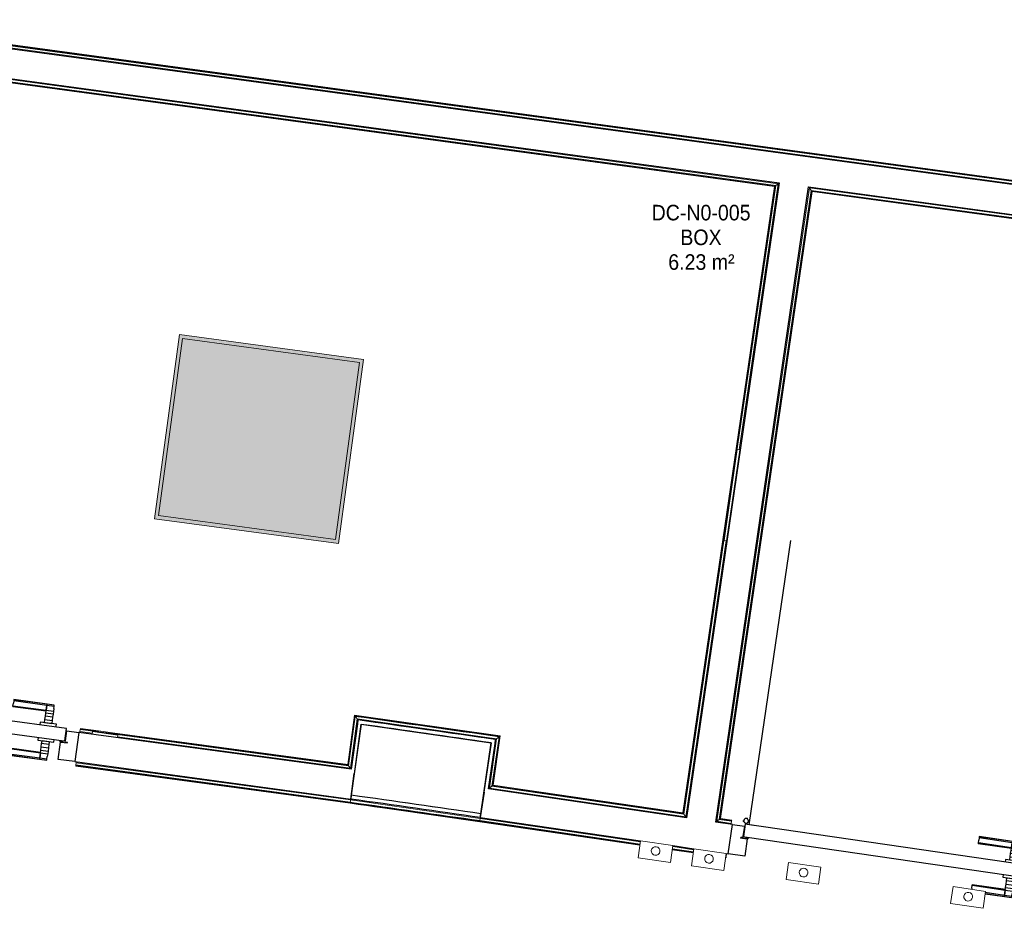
# Model space of a CAD drawing. Header units: millimetres. Extents: x -2845 to 74565, y -36590 to 13748.
# Tile 33 of 53: x 48203 to 51366, y -22204 to -19349. Entities that reach past the tile are written whole.
import ezdxf

# ---------------------------------------------------------------- set-up
doc = ezdxf.new("R2010")
doc.units = ezdxf.units.MM
for name, color, linetype, lineweight in [('A-DETL-GENF', 7, 'Continuous', 18), ('A-DOOR', 7, 'Continuous', 25), ('A-FLOR', 7, 'Continuous', 25), ('A-FLOR-HRAL', 7, 'Continuous', 18), ('A-WALL', 7, 'Continuous', 25), ('ESPACE', 7, 'Continuous', 30), ('INSTAL ELECTRIQUE', 7, 'Continuous', 18), ('Q-SPCQ', 7, 'Continuous', 18)]:
    doc.layers.add(name, color=color, linetype=linetype, lineweight=lineweight)
doc.styles.add('Arial_2', font='arial.ttf', dxfattribs={"width": 0.9, "height": 50})

# ---------------------------------------------------------------- blocks, each defined once
blk = doc.blocks.new('B02_DC_STR_rvt-1-2021_015_1111_DCE_1_50_N0 FINI_CFO_GEN')
at = {"layer": 'A-WALL'}
for p, q in [((-3868.7, -21612.9), (-3900.9, -21840.7)), ((-3484.3, -21900), (-3451.6, -21672.3))]:
    blk.add_line(p, q, dxfattribs=at)
for radius in [184668.5, 184438.5]:
    blk.add_arc((-29704.5, -204465.3), radius, 81.827018, 81.957738, dxfattribs=at)
blk = doc.blocks.new('PRT_SIMPLE_HUI_58x68x48 - PRT_BOIS_1V_930x2040x40-552384-2021_015_1111_DCE_1_50_N0 FINI_CFO_GEN')
at = {"layer": 'A-DETL-GENF', "lineweight": 25}
h = blk.add_hatch(color=256, dxfattribs=at)
h.paths.add_polyline_path([(-483.8, -9.7), (-485.1, -11.7), (-496.5, -13.2), (-500.5, -13.7), (-500.5, -14.5), (-495.9, -14.5), (-483.8, -12.8), (-483.8, -10.4)])
h.paths.add_polyline_path([(-508.5, -8), (-508, -11.5), (-502, -11.1), (-502.2, -10.2), (-505.2, -10.2), (-505.2, -9.3), (-488.3, -9.5), (-484.8, -10.4), (-483.8, -9.7), (-488.9, -8), (-505.4, -8)])
h = blk.add_hatch(color=256, dxfattribs=at)
h.paths.add_polyline_path([(413.8, -9.7), (413.8, -12.8), (426.2, -14.5), (430.5, -14.5), (430.3, -13.2), (425.8, -13.2), (415.1, -11.7), (414.5, -10.7)])
h.paths.add_polyline_path([(418.5, -8), (413.8, -9.7), (415.1, -10.6), (418.7, -9.3), (435.2, -9.8), (435.2, -10.2), (432, -10.7), (432, -11.5), (438.5, -11.5), (438.5, -8), (418.5, -8)])
at = {"layer": 'A-DETL-GENF'}
for p, q in [((-488.5, -8), (-508.5, -8)), ((-508.5, -8), (-508.5, -11.5)), ((-508.5, -11.5), (-502, -11.5)), ((-505.2, -10.2), (-505.2, -9.3)), ((-505.2, -9.3), (-488.7, -9.3)), ((-502, -10.2), (-505.2, -10.2)), ((-502, -11.5), (-502, -10.2)), ((-496.1, -13.2), (-500.5, -13.2)), ((-500.5, -13.2), (-500.5, -14.5)), ((-500.5, -14.5), (-496, -14.5)), ((-485.1, -11.7), (-496.1, -13.2)), ((-496, -14.5), (-483.8, -12.8)), ((-488.7, -9.3), (-485.1, -10.6)), ((-483.8, -9.7), (-488.5, -8)), ((-485.1, -10.6), (-485.1, -11.7)), ((-483.8, -12.8), (-483.8, -9.7)), ((418.5, -8), (413.8, -9.7)), ((413.8, -9.7), (413.8, -12.8)), ((413.8, -12.8), (426, -14.5)), ((415.1, -10.6), (418.7, -9.3)), ((415.1, -11.7), (415.1, -10.6)), ((426.1, -13.2), (415.1, -11.7)), ((438.5, -8), (418.5, -8)), ((418.7, -9.3), (435.2, -9.3)), ((426, -14.5), (430.5, -14.5)), ((430.5, -13.2), (426.1, -13.2)), ((430.5, -14.5), (430.5, -13.2)), ((435.2, -10.2), (432, -10.2)), ((432, -10.2), (432, -11.5)), ((432, -11.5), (438.5, -11.5)), ((435.2, -9.3), (435.2, -10.2)), ((438.5, -11.5), (438.5, -8))]:
    blk.add_line(p, q, dxfattribs=at)
at = {"layer": 'A-DOOR'}
for p, q in [((-427.1, 55), (-450.6, 55)), ((-450.6, 55), (-450.6, 54.5)), ((-450.6, 54.5), (-450.6, 50.4)), ((-427.1, 54.5), (-450.6, 54.5)), ((-450.6, 50.4), (-450.6, 43.3)), ((-427.1, 50.4), (-450.6, 50.4)), ((-450.6, 34), (-450.6, 43.3)), ((-450.6, 25.6), (-450.6, 34)), ((-427.1, 34), (-450.6, 34)), ((-319.6, 55), (-427.1, 55)), ((-427.1, 55), (-427.1, 54.5)), ((-427.1, 54.5), (-427.1, 55)), ((-427.1, 54.5), (-427.1, 50.4)), ((-319.6, 54.5), (-427.1, 54.5)), ((-427.1, 50.4), (-427.1, 54.5)), ((-427.1, 50.4), (-427.1, 43.3)), ((-319.6, 50.4), (-427.1, 50.4)), ((-427.1, 43.3), (-427.1, 50.4)), ((-427.1, 34), (-427.1, 43.3)), ((-427.1, 43.3), (-427.1, 34)), ((-427.1, 32.8), (-427.1, 34)), ((-319.6, 34), (-427.1, 34)), ((-427.1, 34), (-427.1, 25.6)), ((-427.1, 32.8), (-319.6, 32.8)), ((-319.6, 54.5), (-319.6, 55)), ((-319.6, 50.4), (-319.6, 54.5)), ((-319.6, 43.3), (-319.6, 50.4)), ((-319.6, 43.3), (-319.6, 34)), ((-319.6, 34), (-319.6, 32.8)), ((-450.6, 15.2), (-450.6, 25.6)), ((-427.1, 25.6), (-450.6, 25.6)), ((-450.6, 4.4), (-450.6, 15.2)), ((-427.1, 15.2), (-450.6, 15.2)), ((-450.6, -4), (-450.6, 4.4)), ((-450.6, 4.4), (-427.1, 4.4)), ((-427.1, 25.6), (-427.1, 15.2)), ((-427.1, 15.2), (-427.1, 4.4)), ((-427.1, 4.4), (-427.1, -4)), ((-499.5, -14.5), (-499.5, -54.5)), ((426, -14.5), (-496, -14.5)), ((-465.6, -5.5), (-465.6, -14.5)), ((-413.4, -5.5), (-465.6, -5.5)), ((-450.6, -4), (-450.6, -5)), ((-450.6, -5), (-427.1, -5)), ((-427.1, -5), (-427.1, -4)), ((-413.4, -14.5), (-413.4, -5.5)), ((430.5, -54.5), (430.5, -14.5)), ((-499.5, -54.5), (430.5, -54.5)), ((-465.6, -54.5), (-465.6, -63.5)), ((-413.4, -63.5), (-413.4, -54.5)), ((417, -54.5), (417, -977.5)), ((-465.6, -63.5), (-413.4, -63.5)), ((-427.1, -64), (-450.6, -64)), ((-450.6, -64), (-450.6, -65)), ((-450.6, -73.4), (-450.6, -65)), ((-450.6, -84.2), (-450.6, -73.4)), ((-427.1, -73.4), (-450.6, -73.4)), ((-450.6, -94.6), (-450.6, -84.2)), ((-450.6, -84.2), (-427.1, -84.2)), ((-450.6, -103), (-450.6, -94.6)), ((-450.6, -94.6), (-427.1, -94.6)), ((-427.1, -65), (-427.1, -64)), ((-427.1, -65), (-427.1, -73.4)), ((-427.1, -73.4), (-427.1, -84.2)), ((-427.1, -84.2), (-427.1, -94.6)), ((-427.1, -94.6), (-427.1, -103)), ((-450.6, -112.3), (-450.6, -103)), ((-450.6, -103), (-427.1, -103)), ((-450.6, -112.3), (-450.6, -119.4)), ((-450.6, -119.4), (-450.6, -123.5)), ((-450.6, -119.4), (-427.1, -119.4)), ((-450.6, -123.5), (-450.6, -124)), ((-450.6, -123.5), (-427.1, -123.5)), ((-450.6, -124), (-427.1, -124)), ((-427.1, -103), (-427.1, -101.8)), ((-319.6, -101.8), (-427.1, -101.8)), ((-427.1, -112.3), (-427.1, -103)), ((-427.1, -103), (-319.6, -103)), ((-427.1, -103), (-427.1, -112.3)), ((-427.1, -112.3), (-427.1, -119.4)), ((-427.1, -119.4), (-427.1, -112.3)), ((-427.1, -119.4), (-427.1, -123.5)), ((-427.1, -119.4), (-319.6, -119.4)), ((-427.1, -123.5), (-427.1, -119.4)), ((-427.1, -123.5), (-427.1, -124)), ((-427.1, -123.5), (-319.6, -123.5)), ((-427.1, -124), (-427.1, -123.5)), ((-427.1, -124), (-319.6, -124)), ((-319.6, -101.8), (-319.6, -103)), ((-319.6, -103), (-319.6, -112.3)), ((-319.6, -119.4), (-319.6, -112.3)), ((-319.6, -123.5), (-319.6, -119.4)), ((-319.6, -124), (-319.6, -123.5))]:
    blk.add_line(p, q, dxfattribs=at)
for radius, start, end in [(9.12, 155.8208, 180), (7.5, 360, 180), (7.5, 135, 165), (9.12, 111.9887, 120), (7.5, 60, 120), (9.12, 60, 68.0113), (7.5, 0, 30), (9.12, 0, 24.1792), (9.12, 180, 204.1792), (7.5, 180, 360), (7.5, 180, 240), (9.12, 240, 248.0113), (7.5, 270, 0)]:
    blk.add_arc((429, -65.5), radius, start, end, dxfattribs=at)
at = {"layer": 'Q-SPCQ'}
for p, q in [((430.5, -54.5), (403.5, -54.5)), ((430.5, -40.5), (430.5, -54.5))]:
    blk.add_line(p, q, dxfattribs=at)
blk = doc.blocks.new('PRT_SIMPLE_HUI_58x68x48 - PRT_BOIS_1V_930x2040x40-552386-2021_015_1111_DCE_1_50_N0 FINI_CFO_GEN')
at = {"layer": 'A-DETL-GENF', "lineweight": 25}
h = blk.add_hatch(color=256, dxfattribs=at)
h.paths.add_polyline_path([(-483.8, -9.7), (-485.1, -11.7), (-496.2, -13.2), (-500.5, -13.2), (-500.5, -14.5), (-495.9, -14.5), (-483.8, -12.8), (-483.8, -10.4)])
h.paths.add_polyline_path([(-508.5, -8), (-508, -11.5), (-502, -11.2), (-502.2, -10.2), (-505.2, -10.2), (-505.2, -9.3), (-488.3, -9.5), (-485.1, -10.6), (-483.8, -9.7), (-488.9, -8), (-505.4, -8)])
h = blk.add_hatch(color=256, dxfattribs=at)
h.paths.add_polyline_path([(413.8, -9.7), (413.8, -12.8), (426.2, -14.5), (430.5, -14.5), (430.3, -13.2), (425.8, -13.2), (415.1, -11.7), (414.5, -10.7)])
h.paths.add_polyline_path([(418.5, -8), (413.8, -9.7), (415.1, -10.6), (418.7, -9.3), (435.2, -9.8), (435.2, -10.2), (432, -10.7), (432, -11.5), (438.5, -11.5), (438.5, -8), (418.5, -8)])
at = {"layer": 'A-DETL-GENF'}
for p, q in [((-488.5, -8), (-508.5, -8)), ((-508.5, -8), (-508.5, -11.5)), ((-508.5, -11.5), (-502, -11.5)), ((-505.2, -10.2), (-505.2, -9.3)), ((-505.2, -9.3), (-488.7, -9.3)), ((-502, -10.2), (-505.2, -10.2)), ((-502, -11.5), (-502, -10.2)), ((-496.1, -13.2), (-500.5, -13.2)), ((-500.5, -13.2), (-500.5, -14.5)), ((-500.5, -14.5), (-496, -14.5)), ((-485.1, -11.7), (-496.1, -13.2)), ((-496, -14.5), (-483.8, -12.8)), ((-488.7, -9.3), (-485.1, -10.6)), ((-483.8, -9.7), (-488.5, -8)), ((-485.1, -10.6), (-485.1, -11.7)), ((-483.8, -12.8), (-483.8, -9.7)), ((418.5, -8), (413.8, -9.7)), ((413.8, -9.7), (413.8, -12.8)), ((413.8, -12.8), (426, -14.5)), ((415.1, -10.6), (418.7, -9.3)), ((415.1, -11.7), (415.1, -10.6)), ((426.1, -13.2), (415.1, -11.7)), ((438.5, -8), (418.5, -8)), ((418.7, -9.3), (435.2, -9.3)), ((426, -14.5), (430.5, -14.5)), ((430.5, -13.2), (426.1, -13.2)), ((430.5, -14.5), (430.5, -13.2)), ((435.2, -10.2), (432, -10.2)), ((432, -10.2), (432, -11.5)), ((432, -11.5), (438.5, -11.5)), ((435.2, -9.3), (435.2, -10.2)), ((438.5, -11.5), (438.5, -8))]:
    blk.add_line(p, q, dxfattribs=at)
at = {"layer": 'A-DOOR'}
for p, q in [((-427.1, 55), (-450.6, 55)), ((-450.6, 55), (-450.6, 54.5)), ((-450.6, 54.5), (-450.6, 50.4)), ((-427.1, 54.5), (-450.6, 54.5)), ((-450.6, 50.4), (-450.6, 43.3)), ((-427.1, 50.4), (-450.6, 50.4)), ((-450.6, 34), (-450.6, 43.3)), ((-450.6, 25.6), (-450.6, 34)), ((-427.1, 34), (-450.6, 34)), ((-364.7, 55), (-427.1, 55)), ((-427.1, 55), (-427.1, 54.5)), ((-427.1, 54.5), (-427.1, 55)), ((-427.1, 54.5), (-427.1, 50.4)), ((-364.7, 54.5), (-427.1, 54.5)), ((-427.1, 50.4), (-427.1, 54.5)), ((-427.1, 50.4), (-427.1, 43.3)), ((-364.7, 50.4), (-427.1, 50.4)), ((-427.1, 43.3), (-427.1, 50.4)), ((-427.1, 34), (-427.1, 43.3)), ((-427.1, 43.3), (-427.1, 34)), ((-427.1, 32.8), (-427.1, 34)), ((-319.6, 34), (-427.1, 34)), ((-427.1, 34), (-427.1, 25.6)), ((-427.1, 32.8), (-319.6, 32.8)), ((-319.6, 43.3), (-319.6, 47.5)), ((-319.6, 43.3), (-319.6, 34)), ((-319.6, 34), (-319.6, 32.8)), ((-450.6, 15.2), (-450.6, 25.6)), ((-427.1, 25.6), (-450.6, 25.6)), ((-450.6, 4.4), (-450.6, 15.2)), ((-427.1, 15.2), (-450.6, 15.2)), ((-450.6, -4), (-450.6, 4.4)), ((-450.6, 4.4), (-427.1, 4.4)), ((-427.1, 25.6), (-427.1, 15.2)), ((-427.1, 15.2), (-427.1, 4.4)), ((-427.1, 4.4), (-427.1, -4)), ((-499.5, -14.5), (-499.5, -54.5)), ((426, -14.5), (-496, -14.5)), ((-465.6, -5.5), (-465.6, -14.5)), ((-413.4, -5.5), (-465.6, -5.5)), ((-450.6, -4), (-450.6, -5)), ((-450.6, -5), (-427.1, -5)), ((-427.1, -5), (-427.1, -4)), ((-413.4, -14.5), (-413.4, -5.5)), ((430.5, -54.5), (430.5, -14.5)), ((-499.5, -54.5), (430.5, -54.5)), ((-465.6, -54.5), (-465.6, -63.5)), ((-413.4, -63.5), (-413.4, -54.5)), ((417, -54.5), (417, -977.5)), ((-465.6, -63.5), (-413.4, -63.5)), ((-427.1, -64), (-450.6, -64)), ((-450.6, -64), (-450.6, -65)), ((-450.6, -73.4), (-450.6, -65)), ((-450.6, -84.2), (-450.6, -73.4)), ((-427.1, -73.4), (-450.6, -73.4)), ((-450.6, -94.6), (-450.6, -84.2)), ((-450.6, -84.2), (-427.1, -84.2)), ((-450.6, -103), (-450.6, -94.6)), ((-450.6, -94.6), (-427.1, -94.6)), ((-427.1, -65), (-427.1, -64)), ((-427.1, -65), (-427.1, -73.4)), ((-427.1, -73.4), (-427.1, -84.2)), ((-427.1, -84.2), (-427.1, -94.6)), ((-427.1, -94.6), (-427.1, -103)), ((-450.6, -112.3), (-450.6, -103)), ((-450.6, -103), (-427.1, -103)), ((-450.6, -112.3), (-450.6, -119.4)), ((-450.6, -119.4), (-450.6, -123.5)), ((-450.6, -119.4), (-427.1, -119.4)), ((-450.6, -123.5), (-450.6, -124)), ((-450.6, -123.5), (-427.1, -123.5)), ((-450.6, -124), (-427.1, -124)), ((-427.1, -103), (-427.1, -101.8)), ((-319.6, -101.8), (-427.1, -101.8)), ((-427.1, -112.3), (-427.1, -103)), ((-427.1, -103), (-319.6, -103)), ((-427.1, -103), (-427.1, -112.3)), ((-427.1, -112.3), (-427.1, -119.4)), ((-427.1, -119.4), (-427.1, -112.3)), ((-427.1, -119.4), (-427.1, -123.5)), ((-427.1, -119.4), (-319.6, -119.4)), ((-427.1, -123.5), (-427.1, -119.4)), ((-427.1, -123.5), (-427.1, -124)), ((-427.1, -123.5), (-319.6, -123.5)), ((-427.1, -124), (-427.1, -123.5)), ((-427.1, -124), (-319.6, -124)), ((-319.6, -101.8), (-319.6, -103)), ((-319.6, -103), (-319.6, -112.3)), ((-319.6, -119.4), (-319.6, -112.3)), ((-319.6, -123.5), (-319.6, -119.4)), ((-319.6, -124), (-319.6, -123.5))]:
    blk.add_line(p, q, dxfattribs=at)
for radius, start, end in [(9.12, 155.8208, 180), (7.5, 360, 180), (7.5, 135, 165), (9.12, 111.9887, 120), (7.5, 60, 120), (9.12, 60, 68.0113), (7.5, 0, 30), (9.12, 0, 24.1792), (9.12, 180, 204.1792), (7.5, 180, 360), (7.5, 180, 240), (9.12, 240, 248.0113), (7.5, 270, 0)]:
    blk.add_arc((429, -65.5), radius, start, end, dxfattribs=at)
at = {"layer": 'Q-SPCQ'}
for p, q in [((430.5, -54.5), (403.5, -54.5)), ((430.5, -40.5), (430.5, -54.5))]:
    blk.add_line(p, q, dxfattribs=at)
blk = doc.blocks.new('Garde-corps - Garde-corps-506028-2021_015_1111_DCE_1_50_N0 FINI_CFO_GEN')
at = {"layer": 'A-FLOR-HRAL'}
for p, q in [((-181.9, -20091.9), (-5598.6, -19358)), ((-180.3, -20084.9), (-5590.8, -19351.9)), ((-158.4, -20086.1), (-5588.9, -19350.4)), ((-158.2, -20084.5), (-5587.1, -19348.9))]:
    blk.add_line(p, q, dxfattribs=at)
blk = doc.blocks.new('Garde-corps - Garde-corps-506445-2021_015_1111_DCE_1_50_N0 FINI_CFO_GEN')
at = {"layer": 'A-FLOR-HRAL'}
for p, q in [((-5608.8, -19458.5), (-2529.2, -19875.8)), ((-5602.5, -19466.6), (-2537.3, -19881.9)), ((-5600.9, -19468.6), (-2539.3, -19883.3)), ((-5599.4, -19470.4), (-2541.2, -19884.8)), ((-2541.2, -19884.8), (-2835.5, -21897.8)), ((-2539.3, -19883.3), (-2834.1, -21899.7)), ((-2537.3, -19881.9), (-2670.6, -20793.2)), ((-2529.2, -19875.8), (-2654.3, -20730.9)), ((-2537.3, -19881.9), (-2529.2, -19875.8)), ((-2671, -20796.3), (-2677.1, -20837.7)), ((-2670.7, -20794.1), (-2670.9, -20795.4)), ((-2677.5, -20840.8), (-2683.6, -20882.2)), ((-2677.2, -20838.6), (-2677.4, -20839.9)), ((-2684, -20885.4), (-2694.6, -20957.7)), ((-2683.7, -20883.1), (-2683.9, -20884.4)), ((-2696.7, -20972.1), (-2832.7, -21901.7)), ((-2696.9, -21022.8), (-2826.6, -21909.8)), ((-3890.9, -21583.5), (-3912.4, -21742.2)), ((-3889.5, -21585.4), (-3911, -21744.1)), ((-3888, -21587.4), (-3909.5, -21746)), ((-3881.9, -21595.4), (-3903.4, -21754)), ((-3422.1, -21650.3), (-3890.9, -21583.5)), ((-3434, -21659.2), (-3881.9, -21595.4)), ((-3870, -21597.1), (-3881.9, -21595.4)), ((-3805.7, -21609.2), (-3879.4, -21598.8)), ((-4772.5, -21636.3), (-4772.9, -21639.3)), ((-4772.5, -21636.3), (-4771.5, -21629.2)), ((-4732.8, -21641.7), (-4772.5, -21636.3)), ((-4771.5, -21629.2), (-4771.3, -21627.5)), ((-4713.5, -21637.1), (-4771.5, -21629.2)), ((-4771.1, -21625.9), (-4771.3, -21627.5)), ((-4713.3, -21635.4), (-4771.3, -21627.5)), ((-4713.1, -21633.7), (-4771.1, -21625.9)), ((-3584.7, -21640.7), (-3732, -21619.7)), ((-3909.5, -21746), (-4668.9, -21643.1)), ((-3911, -21744.1), (-4668.7, -21641.4)), ((-3912.4, -21742.2), (-4668.5, -21639.8)), ((-3903.4, -21754), (-4651.5, -21652.7)), ((-3437.4, -21661.8), (-3511, -21651.2)), ((-3457.1, -21817.6), (-3434, -21659.2)), ((-3449.1, -21811.6), (-3425.9, -21653.2)), ((-3447.1, -21810.1), (-3423.9, -21651.7)), ((-3434, -21659.2), (-3445.9, -21657.5)), ((-3445.2, -21808.7), (-3422.1, -21650.3)), ((-3909.5, -21746), (-3903.4, -21754)), ((-3449.1, -21811.6), (-3457.1, -21817.6)), ((-2826.6, -21909.8), (-3457.1, -21817.6)), ((-2832.7, -21901.7), (-3449.1, -21811.6)), ((-2834.1, -21899.7), (-3447.1, -21810.1)), ((-2835.5, -21897.8), (-3445.2, -21808.7)), ((-2832.7, -21901.7), (-2826.6, -21909.8))]:
    blk.add_line(p, q, dxfattribs=at)
at = {"layer": 'A-FLOR-HRAL', "flags": 128}
for points in [[(-3890.9, -21583.5), (-3890.9, -21583.5), (-3890.9, -21583.6), (-3890.7, -21583.8), (-3890.6, -21584), (-3890.4, -21584.2), (-3890.2, -21584.5), (-3890, -21584.7), (-3889.9, -21584.9), (-3889.7, -21585.2), (-3889.5, -21585.4)], [(-3888, -21587.4), (-3885, -21591.4), (-3881.9, -21595.4)], [(-3881.9, -21595.4), (-3881.8, -21595.5), (-3881.6, -21595.9), (-3881.2, -21596.3), (-3880.8, -21596.9), (-3880.3, -21597.5), (-3879.9, -21598.2), (-3879.4, -21598.8)], [(-3425.9, -21653.2), (-3429.9, -21656.2), (-3434, -21659.2)]]:
    blk.add_lwpolyline(points, dxfattribs=at)
at = {"layer": 'A-FLOR-HRAL'}
for radius, start, end in [(184692.9, 81.819426, 81.96532), (184691.2, 81.819967, 81.964777)]:
    blk.add_arc((-29704.5, -204465.3), radius, start, end, dxfattribs=at)
for points, knots in [([(-2541.2, -19884.8), (-2541.1, -19884.8), (-2541.1, -19884.7), (-2541, -19884.6), (-2540.8, -19884.5), (-2540.6, -19884.4), (-2540.5, -19884.2), (-2540.3, -19884.1), (-2540.2, -19884), (-2540, -19883.9), (-2539.9, -19883.8), (-2539.7, -19883.7), (-2539.6, -19883.6), (-2539.4, -19883.5), (-2539.3, -19883.4), (-2539.3, -19883.3)], [0.1, 0.1, 0.1, 0.1, 0.2, 0.3, 0.4, 0.475, 0.55, 0.6, 0.65, 0.7, 0.75, 0.8, 0.85, 0.9, 1, 1, 1, 1]), ([(-2529.2, -19875.8), (-2529.2, -19875.8), (-2529.2, -19875.7), (-2529, -19875.6), (-2528.8, -19875.4), (-2528.6, -19875.3), (-2528.4, -19875.1), (-2528.2, -19875), (-2527.9, -19874.8), (-2527.6, -19874.5), (-2527.3, -19874.3), (-2527, -19874.1), (-2526.5, -19873.8), (-2526.1, -19873.4), (-2525.8, -19873.2)], [0, 0, 0, 0, 0.166667, 0.25, 0.333333, 0.416667, 0.458333, 0.5, 0.583333, 0.666667, 0.708333, 0.75, 0.833333, 1, 1, 1, 1]), ([(-3434, -21659.2), (-3434, -21659.2), (-3434, -21659.2), (-3434.1, -21659.3), (-3434.1, -21659.3), (-3434.2, -21659.4), (-3434.3, -21659.4), (-3434.3, -21659.5), (-3434.4, -21659.6), (-3434.6, -21659.6), (-3434.7, -21659.7), (-3434.8, -21659.8), (-3434.9, -21659.9), (-3435.1, -21660), (-3435.2, -21660.1), (-3435.3, -21660.2), (-3435.5, -21660.3), (-3435.6, -21660.4), (-3435.8, -21660.6), (-3436.2, -21660.9), (-3436.7, -21661.3), (-3437.2, -21661.6), (-3437.4, -21661.8)], [0, 0, 0, 0, 0.071429, 0.107143, 0.142857, 0.178571, 0.214286, 0.25, 0.285714, 0.321429, 0.357143, 0.392857, 0.428571, 0.464286, 0.5, 0.535714, 0.571429, 0.607143, 0.642857, 0.714286, 0.857143, 1, 1, 1, 1]), ([(-3422.1, -21650.3), (-3422.1, -21650.3), (-3422.1, -21650.3), (-3422.2, -21650.4), (-3422.3, -21650.5), (-3422.4, -21650.6), (-3422.6, -21650.7), (-3422.8, -21650.9), (-3423, -21651), (-3423.2, -21651.2), (-3423.4, -21651.3), (-3423.7, -21651.5), (-3423.8, -21651.6), (-3423.9, -21651.7)], [0.075, 0.075, 0.075, 0.075, 0.15, 0.2125, 0.275, 0.35, 0.425, 0.5, 0.6, 0.7, 0.775, 0.85, 1, 1, 1, 1]), ([(-3912.4, -21742.2), (-3912.4, -21742.2), (-3912.4, -21742.3), (-3912.3, -21742.4), (-3912.2, -21742.5), (-3912, -21742.7), (-3911.9, -21742.9), (-3911.8, -21743.1), (-3911.7, -21743.2), (-3911.6, -21743.3), (-3911.5, -21743.5), (-3911.4, -21743.6), (-3911.3, -21743.7), (-3911.1, -21743.9), (-3911.1, -21744), (-3911, -21744.1)], [0.1, 0.1, 0.1, 0.1, 0.2, 0.3, 0.4, 0.475, 0.55, 0.6, 0.65, 0.7, 0.75, 0.8, 0.85, 0.9, 1, 1, 1, 1]), ([(-3903.4, -21754), (-3903.4, -21754), (-3903.4, -21754.1), (-3903.2, -21754.3), (-3903.1, -21754.5), (-3902.9, -21754.7), (-3902.8, -21754.9), (-3902.6, -21755.1), (-3902.4, -21755.4), (-3902.2, -21755.7), (-3902, -21755.9), (-3901.8, -21756.2), (-3901.4, -21756.7), (-3901.1, -21757.1), (-3900.9, -21757.4)], [0, 0, 0, 0, 0.166667, 0.25, 0.333333, 0.416667, 0.458333, 0.5, 0.583333, 0.666667, 0.708333, 0.75, 0.833333, 1, 1, 1, 1]), ([(-3457.1, -21817.6), (-3457.1, -21817.6), (-3457.2, -21817.6), (-3457.4, -21817.8), (-3457.6, -21817.9), (-3457.8, -21818.1), (-3458, -21818.2), (-3458.2, -21818.4), (-3458.5, -21818.6), (-3458.8, -21818.8), (-3459, -21819), (-3459.3, -21819.2), (-3459.8, -21819.6), (-3460.2, -21819.9), (-3460.5, -21820.1)], [0, 0, 0, 0, 0.166667, 0.25, 0.333333, 0.416667, 0.458333, 0.5, 0.583333, 0.666667, 0.708333, 0.75, 0.833333, 1, 1, 1, 1]), ([(-3445.2, -21808.7), (-3445.2, -21808.7), (-3445.3, -21808.7), (-3445.4, -21808.8), (-3445.6, -21808.9), (-3445.8, -21809.1), (-3445.9, -21809.2), (-3446.1, -21809.3), (-3446.2, -21809.4), (-3446.4, -21809.5), (-3446.5, -21809.6), (-3446.6, -21809.7), (-3446.8, -21809.8), (-3446.9, -21810), (-3447, -21810), (-3447.1, -21810.1)], [0.1, 0.1, 0.1, 0.1, 0.2, 0.3, 0.4, 0.475, 0.55, 0.6, 0.65, 0.7, 0.75, 0.8, 0.85, 0.9, 1, 1, 1, 1]), ([(-2835.5, -21897.8), (-2835.5, -21897.9), (-2835.5, -21897.9), (-2835.4, -21898), (-2835.3, -21898.2), (-2835.1, -21898.4), (-2835, -21898.5), (-2834.9, -21898.7), (-2834.8, -21898.8), (-2834.7, -21899), (-2834.6, -21899.1), (-2834.5, -21899.3), (-2834.4, -21899.4), (-2834.3, -21899.5), (-2834.2, -21899.7), (-2834.1, -21899.7)], [0.1, 0.1, 0.1, 0.1, 0.2, 0.3, 0.4, 0.475, 0.55, 0.6, 0.65, 0.7, 0.75, 0.8, 0.85, 0.9, 1, 1, 1, 1]), ([(-2826.6, -21909.8), (-2826.6, -21909.8), (-2826.6, -21909.8), (-2826.4, -21910), (-2826.3, -21910.2), (-2826.1, -21910.4), (-2826, -21910.6), (-2825.9, -21910.8), (-2825.6, -21911.1), (-2825.4, -21911.4), (-2825.2, -21911.7), (-2825, -21911.9), (-2824.7, -21912.4), (-2824.3, -21912.9), (-2824.1, -21913.2)], [0, 0, 0, 0, 0.166667, 0.25, 0.333333, 0.416667, 0.458333, 0.5, 0.583333, 0.666667, 0.708333, 0.75, 0.833333, 1, 1, 1, 1])]:
    blk.add_open_spline(points, degree=3, knots=knots, dxfattribs=at)
blk = doc.blocks.new('Garde-corps - Garde-corps-506761-2021_015_1111_DCE_1_50_N0 FINI_CFO_GEN')
at = {"layer": 'A-FLOR-HRAL'}
for p, q in [((-2726.7, -21924.4), (-2429.1, -19889.3)), ((-2429.1, -19889.3), (592.1, -20298.7)), ((-2423.1, -19897.3), (-2429.1, -19889.3)), ((-2718.6, -21918.4), (-2423.1, -19897.3)), ((-2716.6, -21916.9), (-2421.6, -19899.3)), ((-2714.8, -21915.5), (-2420.2, -19901.1)), ((-2423.1, -19897.3), (583.7, -20304.7)), ((-2421.6, -19899.3), (581.6, -20306.2)), ((-2420.2, -19901.1), (579.6, -20307.6)), ((-2718.6, -21918.4), (-2726.7, -21924.4)), ((-2679.2, -21924.1), (-2718.6, -21918.4)), ((-2678.9, -21922.4), (-2716.6, -21916.9)), ((-2678.7, -21920.8), (-2714.8, -21915.5)), ((-2678.9, -21922.4), (-2678.7, -21920.8)), ((-2680.2, -21931.2), (-2726.7, -21924.4)), ((-2680.6, -21934.2), (-2680.2, -21931.2)), ((-2679.2, -21924.1), (-2680.2, -21931.2)), ((-2678.9, -21922.4), (-2679.2, -21924.1))]:
    blk.add_line(p, q, dxfattribs=at)
for points, knots in [([(-2429.1, -19889.3), (-2429.1, -19889.3), (-2429.2, -19889.3), (-2429.3, -19889.1), (-2429.5, -19888.9), (-2429.6, -19888.7), (-2429.7, -19888.5), (-2429.9, -19888.3), (-2430.1, -19888), (-2430.3, -19887.7), (-2430.5, -19887.4), (-2430.7, -19887.2), (-2431.1, -19886.7), (-2431.4, -19886.3), (-2431.7, -19886)], [0, 0, 0, 0, 0.166667, 0.25, 0.333333, 0.416667, 0.458333, 0.5, 0.583333, 0.666667, 0.708333, 0.75, 0.833333, 1, 1, 1, 1]), ([(-2420.2, -19901.1), (-2420.2, -19901.1), (-2420.3, -19901.1), (-2420.3, -19901), (-2420.5, -19900.8), (-2420.6, -19900.6), (-2420.7, -19900.4), (-2420.9, -19900.3), (-2421, -19900.2), (-2421.1, -19900), (-2421.2, -19899.9), (-2421.3, -19899.7), (-2421.4, -19899.6), (-2421.5, -19899.5), (-2421.6, -19899.4), (-2421.6, -19899.3)], [0.1, 0.1, 0.1, 0.1, 0.2, 0.3, 0.4, 0.475, 0.55, 0.6, 0.65, 0.7, 0.75, 0.8, 0.85, 0.9, 1, 1, 1, 1]), ([(-2714.8, -21915.5), (-2714.8, -21915.5), (-2714.8, -21915.5), (-2714.9, -21915.6), (-2715.1, -21915.8), (-2715.3, -21915.9), (-2715.5, -21916), (-2715.6, -21916.1), (-2715.8, -21916.2), (-2715.9, -21916.3), (-2716, -21916.5), (-2716.2, -21916.6), (-2716.3, -21916.6), (-2716.5, -21916.8), (-2716.6, -21916.8), (-2716.6, -21916.9)], [0.1, 0.1, 0.1, 0.1, 0.2, 0.3, 0.4, 0.475, 0.55, 0.6, 0.65, 0.7, 0.75, 0.8, 0.85, 0.9, 1, 1, 1, 1]), ([(-2726.7, -21924.4), (-2726.7, -21924.4), (-2726.8, -21924.4), (-2726.9, -21924.6), (-2727.1, -21924.7), (-2727.4, -21924.9), (-2727.5, -21925), (-2727.7, -21925.2), (-2728, -21925.4), (-2728.3, -21925.6), (-2728.6, -21925.8), (-2728.9, -21926), (-2729.4, -21926.4), (-2729.8, -21926.7), (-2730.1, -21926.9)], [0, 0, 0, 0, 0.166667, 0.25, 0.333333, 0.416667, 0.458333, 0.5, 0.583333, 0.666667, 0.708333, 0.75, 0.833333, 1, 1, 1, 1])]:
    blk.add_open_spline(points, degree=3, knots=knots, dxfattribs=at)
blk = doc.blocks.new('Garde-corps - Garde-corps-511339-2021_015_1111_DCE_1_50_N0 FINI_CFO_GEN')
at = {"layer": 'A-FLOR-HRAL'}
for p, q in [((-4786.2, -21745.3), (-4786.4, -21747)), ((-4786.4, -21747), (-3904.5, -21866.4)), ((-4786.2, -21745.3), (-4786, -21743.6)), ((-4786.2, -21745.3), (-3904.2, -21864.8)), ((-4786, -21743.6), (-4785, -21736.5)), ((-4786, -21743.6), (-3904, -21863.1)), ((-4784.6, -21733.6), (-4785, -21736.5)), ((-4785, -21736.5), (-3903.1, -21856)), ((-3903.1, -21856), (-3486.8, -21915.3)), ((-3903.1, -21856), (-3891.6, -21857.6)), ((-3904.5, -21866.4), (-3488.3, -21925.7)), ((-3904.5, -21866.4), (-3904.5, -21866.4)), ((-3498.3, -21913.7), (-3486.8, -21915.3)), ((-3487.8, -21922.4), (-3486.8, -21915.3)), ((-3486.6, -21913.8), (-3486.8, -21915.3)), ((-3486.8, -21915.3), (-2972, -21990.6)), ((-3486.5, -21913.1), (-3486.6, -21913.8)), ((-3486.4, -21912.3), (-3486.5, -21913.1)), ((-3488.1, -21924.1), (-3488.3, -21925.7)), ((-3488.3, -21925.7), (-2973.5, -22001)), ((-3488.1, -21924.1), (-2973.2, -21999.4)), ((-3487.8, -21922.4), (-2973, -21997.6)), ((-2869.6, -22016.2), (-2801.9, -22026.1)), ((-2869.3, -22014.6), (-2801.7, -22024.5)), ((-2869.1, -22012.8), (-2801.4, -22022.7)), ((-2868.1, -22005.8), (-2800.4, -22015.7)), ((-2698, -22041.3), (-2696.7, -22041.5)), ((-2697.8, -22039.6), (-2696.5, -22039.8)), ((-2697.6, -22037.9), (-2696.2, -22038.1)), ((-2696.7, -22041.5), (-2696.5, -22039.8)), ((-2696.5, -22030.9), (-2695.2, -22031.1)), ((-2696.2, -22038.1), (-2696.5, -22039.8)), ((-2695.2, -22031.1), (-2696.2, -22038.1)), ((-2695.2, -22031.1), (-2694.8, -22028.1))]:
    blk.add_line(p, q, dxfattribs=at)
at = {"layer": 'A-FLOR-HRAL', "flags": 128}
for points in [[(-3904, -21863.1), (-3903.5, -21859.5), (-3903.1, -21856)], [(-3903.1, -21856), (-3903, -21855.9), (-3903, -21855.7), (-3903, -21855.4), (-3902.9, -21854.9), (-3902.8, -21854.3), (-3902.7, -21853.7), (-3902.7, -21853)], [(-3904.5, -21866.4), (-3904.5, -21866.4), (-3904.5, -21866.3), (-3904.4, -21866.2), (-3904.4, -21865.9), (-3904.4, -21865.6), (-3904.3, -21865.3), (-3904.3, -21865), (-3904.2, -21864.8)]]:
    blk.add_lwpolyline(points, dxfattribs=at)
at = {"layer": 'A-FLOR-HRAL'}
for radius, end in [(184412.5, 81.957714), (184414.2, 81.957717), (184415.9, 81.95772)]:
    blk.add_arc((-29704.5, -204465.3), radius, 81.827103, end, dxfattribs=at)
blk = doc.blocks.new('B02_ARC_rvt-1-2021_015_1111_DCE_1_50_N0 FINI_CFO_GEN')
at = {"layer": 'A-FLOR'}
for p, q in [((-4818.9, -21666.3), (-4814.5, -21633.6)), ((-4814.5, -21633.6), (-4776.5, -21638.8)), ((-4834.4, -21668.9), (-4834.1, -21666.9)), ((-4833.9, -21665.6), (-4833.8, -21664.3)), ((-4820.4, -21666.1), (-4818.9, -21666.3)), ((-4842.1, -21725.8), (-4834.6, -21670.2)), ((-4789.2, -21732.9), (-4842.1, -21725.8)), ((-2676, -21934.8), (-2638.1, -21940.4)), ((-2638.1, -21940.4), (-2642.8, -21973)), ((-2642.8, -21973), (-2641.4, -21973.2)), ((-2628.9, -21981.1), (-2637, -22036.5)), ((-2628.4, -21977.7), (-2628.7, -21979.7)), ((-2628, -21975.2), (-2628.2, -21976.5)), ((-2637, -22036.5), (-2689.8, -22028.8))]:
    blk.add_line(p, q, dxfattribs=at)
at = {"layer": 'A-WALL'}
for p, q in [((-182.3, -20094.8), (-5601.8, -19360.6)), ((-5611.5, -19455.1), (-2525.8, -19873.2)), ((-2525.8, -19873.2), (-2824.1, -21913.2)), ((-2730.1, -21926.9), (-2431.7, -19886)), ((-2431.7, -19886), (595.7, -20296.1)), ((-3879.4, -21598.8), (-3881, -21611.2)), ((-3881, -21611.2), (-3900.9, -21757.4)), ((-3890.1, -21771.5), (-3868.7, -21612.9)), ((-4776.5, -21638.8), (-4789.2, -21732.9)), ((-3900.9, -21757.4), (-4776.5, -21638.8)), ((-3439.2, -21674.1), (-3437.4, -21661.8)), ((-3451.6, -21672.4), (-3474.7, -21830.7)), ((-3460.5, -21820.1), (-3439.2, -21674.1)), ((-4789.2, -21732.9), (-3902.7, -21853)), ((-3902.7, -21853), (-3891.6, -21771.3)), ((-3891.6, -21771.3), (-3890.1, -21771.5)), ((-2824.1, -21913.2), (-3460.5, -21820.1)), ((-3900.9, -21840.7), (-3902.7, -21853)), ((-3474.4, -21830.7), (-3486.4, -21912.3)), ((-3474.7, -21830.7), (-3474.4, -21830.7)), ((-3486.4, -21912.3), (-3484.6, -21900)), ((-3486.4, -21912.3), (-2971.5, -21987.6)), ((-2676, -21934.8), (-2730.1, -21926.9)), ((-2689.8, -22028.8), (-2676, -21934.8)), ((-2867.6, -22002.8), (-2800, -22012.7)), ((-2696.1, -22027.9), (-2689.8, -22028.8))]:
    blk.add_line(p, q, dxfattribs=at)
at = {"layer": 'A-WALL', "flags": 128}
blk.add_lwpolyline([(-3868.7, -21612.9), (-3660.1, -21642.5), (-3451.6, -21672.4)], dxfattribs=at)
at = {"layer": 'A-WALL'}
for radius, start, end in [(184681, 81.823116, 81.961618), (184426, 81.827103, 81.957738), (184438.5, 81.827103, 81.957738)]:
    blk.add_arc((-29704.5, -204465.3), radius, start, end, dxfattribs=at)
at = {"layer": 'A-DOOR', "lineweight": 18}
for name, p, rotation in [('PRT_SIMPLE_HUI_58x68x48 - PRT_BOIS_1V_930x2040x40-552384-2021_015_1111_DCE_1_50_N0 FINI_CFO_GEN', (-5318.3, -21613.3), 172.2844194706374), ('PRT_SIMPLE_HUI_58x68x48 - PRT_BOIS_1V_930x2040x40-552386-2021_015_1111_DCE_1_50_N0 FINI_CFO_GEN', (-2217.5, -22049.9), 171.6808543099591)]:
    blk.add_blockref(name, p, dxfattribs=dict(at, rotation=rotation))
at = {"layer": 'A-FLOR-HRAL', "lineweight": 18}
for name in ['Garde-corps - Garde-corps-506028-2021_015_1111_DCE_1_50_N0 FINI_CFO_GEN', 'Garde-corps - Garde-corps-506445-2021_015_1111_DCE_1_50_N0 FINI_CFO_GEN', 'Garde-corps - Garde-corps-506761-2021_015_1111_DCE_1_50_N0 FINI_CFO_GEN', 'Garde-corps - Garde-corps-511339-2021_015_1111_DCE_1_50_N0 FINI_CFO_GEN']:
    blk.add_blockref(name, (0, 0), dxfattribs=at)
blk = doc.blocks.new('Legrand_Mosaic_plaque_2x2_mod_vertical_blanc_078822L - Legrand_Mosaic_plaque_2x2_mod_vertical_blanc_078822L-V20-2021_015_1111_DCE_1_50_N0 FINI_CFO_GEN')
at = {"layer": 'INSTAL ELECTRIQUE'}
for p, q in [((1950.8, -26156.4), (1949.2, -26164.7)), ((1949.2, -26164.7), (2029.8, -26180.1)), ((2029.8, -26180.1), (2031.4, -26171.8))]:
    blk.add_line(p, q, dxfattribs=at)
blk = doc.blocks.new('Legrand_Mosaic_va_et_vient_easy_led_10AX_2_mod_blanc_077011L - Legrand_Mosaic_va_et_vient_easy_led_10AX_2_mod_blanc_077011L-715042-2021_015_1111_DCE_1_50_N0 FINI_CFO_GEN')
at = {"layer": 'INSTAL ELECTRIQUE'}
for p, q in [((-7246.7, -23623.4), (-7246.4, -23620.4)), ((-7246.7, -23623.4), (-7201.9, -23627.8)), ((-7246.4, -23620.4), (-7246.3, -23619.4)), ((-7201.6, -23624.9), (-7246.4, -23620.4)), ((-7246.2, -23618.4), (-7246.3, -23619.4)), ((-7201.5, -23623.9), (-7246.3, -23619.4)), ((-7201.6, -23624.9), (-7201.9, -23627.8)), ((-7201.5, -23623.9), (-7201.6, -23624.9)), ((-7201.5, -23623.9), (-7201.4, -23622.8))]:
    blk.add_line(p, q, dxfattribs=at)
blk = doc.blocks.new('602_BOITE DE DERIVATION - 105X105X50 GENERIQUE-7162956-2021_015_1111_DCE_1_50_N0 FINI_CFO_GEN')
at = {"layer": 'INSTAL ELECTRIQUE'}
for p, q in [((-2979.5, -22042.1), (-2971.5, -21987.6)), ((-2971.5, -21987.6), (-2867.6, -22002.8)), ((-2867.6, -22002.8), (-2875.6, -22057.2)), ((-2875.6, -22057.2), (-2979.5, -22042.1))]:
    blk.add_line(p, q, dxfattribs=at)
for start, end in [(351.6809, 171.6809), (171.6809, 351.6809)]:
    blk.add_arc((-2923.2, -22020), 14, start, end, dxfattribs=at)
blk = doc.blocks.new('604_DALLE LED 600x600MM - 26W 4000K 3600lm-4677864-2021_015_1111_DCE_1_50_N0 FINI_CFO_GEN')
at = {"layer": 'INSTAL ELECTRIQUE', "true_color": 0xf6d57a}
h = blk.add_hatch(color=41, dxfattribs=at)
h.paths.add_polyline_path([(-298.5, -298.5), (-298.5, 298.5), (298.5, 298.5), (298.5, -298.5), (-288.1, -298.5)])
h.paths.add_polyline_path([(-287, -287), (287, -287), (287, 287), (-287, 287), (-287, -230.1)])
blk.add_hatch(color=41, dxfattribs=at).paths.add_polyline_path([(-287, -287), (-287, 287), (287, 287), (287, -287)])
at = {"layer": 'INSTAL ELECTRIQUE'}
for p, q in [((-298.5, -298.5), (-298.5, 298.5)), ((-298.5, 298.5), (298.5, 298.5)), ((-287, 287), (-287, -287)), ((-287, 287), (287, 287)), ((287, -287), (287, 287)), ((298.5, 298.5), (298.5, -298.5)), ((298.5, -298.5), (-298.5, -298.5)), ((287, -287), (-287, -287))]:
    blk.add_line(p, q, dxfattribs=at)
blk = doc.blocks.new('602_BOITE DE DERIVATION - 105X105X50 GENERIQUE-7163016-2021_015_1111_DCE_1_50_N0 FINI_CFO_GEN')
at = {"layer": 'INSTAL ELECTRIQUE'}
for p, q in [((-2504.1, -22111.6), (-2496.1, -22057.1)), ((-2496.1, -22057.1), (-2392.2, -22072.3)), ((-2392.2, -22072.3), (-2400.2, -22126.8)), ((-2400.2, -22126.8), (-2504.1, -22111.6))]:
    blk.add_line(p, q, dxfattribs=at)
for start, end in [(36.6809, 171.6809), (171.6809, 351.6809), (351.6809, 36.68)]:
    blk.add_arc((-2447.8, -22089.5), 14, start, end, dxfattribs=at)
blk = doc.blocks.new('602_BOITE DE DERIVATION - 105X105X50 GENERIQUE-7162890-2021_015_1111_DCE_1_50_N0 FINI_CFO_GEN')
at = {"layer": 'INSTAL ELECTRIQUE'}
for p, q in [((-1975.3, -22188.9), (-1967.4, -22134.5)), ((-1967.4, -22134.5), (-1863.5, -22149.7)), ((-1863.5, -22149.7), (-1871.4, -22204.1)), ((-1871.4, -22204.1), (-1975.3, -22188.9))]:
    blk.add_line(p, q, dxfattribs=at)
for start, end in [(171.6809, 351.6809), (351.6809, 171.6809)]:
    blk.add_arc((-1919, -22166.8), 14, start, end, dxfattribs=at)
blk = doc.blocks.new('Legrand_Batibox_cloison_sèche_prof_40_4_postes_8_10_mod_080044 - Legrand_Batibox_cloison_sèche_prof_40_4_postes_8_10_mod_080044-6717623-2021_015_1111_DCE_1_50_N0 FINI_CFO_GEN')
at = {"layer": 'INSTAL ELECTRIQUE'}
for p, q in [((-2652.4, -20738.8), (-2653.4, -20738.7)), ((-2693.9, -21015.7), (-2692.9, -21015.8))]:
    blk.add_line(p, q, dxfattribs=at)
blk = doc.blocks.new('Legrand_Mosaic_plaque_10_mod_blanc_078810L - Legrand_Mosaic_plaque_10_mod_blanc_078810L-V47-2021_015_1111_DCE_1_50_N0 FINI_CFO_GEN')
at = {"layer": 'INSTAL ELECTRIQUE'}
for p, q in [((-2660.7, -20730), (-2703.4, -21021.9)), ((-2652.3, -20731.2), (-2695, -21023.1)), ((-2652.3, -20731.2), (-2660.7, -20730)), ((-2703.4, -21021.9), (-2695, -21023.1))]:
    blk.add_line(p, q, dxfattribs=at)
blk = doc.blocks.new('Legrand_Mosaic_prise_2P_T_FB_surface_à_détrompage_2_mod_rouge_077170L - Legrand_Mosaic_prise_2P_T_FB_surface_à_détrompage_2_mod_rouge_077170L-921805-2021_015_1111_DCE_1_50_N0 FINI_CFO_GEN')
at = {"layer": 'INSTAL ELECTRIQUE'}
blk.add_line((-4782.3, -17859.3), (-4787.6, -17904), dxfattribs=at)
at = {"layer": 'INSTAL ELECTRIQUE', "flags": 128}
for points in [[(-4783.7, -17871.9), (-4783.7, -17872), (-4783.6, -17872), (-4783.6, -17872.1), (-4783.5, -17872.2), (-4783.4, -17872.2), (-4783.4, -17872.3), (-4783.3, -17872.4), (-4783.3, -17872.4), (-4783.3, -17872.5), (-4783.2, -17872.6), (-4783.2, -17872.7), (-4783.2, -17872.7), (-4783.1, -17872.8), (-4783.1, -17872.9), (-4783.1, -17873), (-4783.1, -17873.1), (-4783, -17873.1), (-4783, -17873.2), (-4783, -17873.3), (-4783, -17873.4), (-4783, -17873.5), (-4783, -17873.6), (-4783, -17873.6), (-4783, -17873.7), (-4783, -17873.7)], [(-4783, -17873.7), (-4783, -17873.8), (-4783.1, -17873.9), (-4783.1, -17874), (-4783.1, -17874.1), (-4783.1, -17874.2), (-4783.1, -17874.2), (-4783.2, -17874.3), (-4783.2, -17874.4), (-4783.2, -17874.5), (-4783.3, -17874.5), (-4783.3, -17874.6), (-4783.4, -17874.7), (-4783.4, -17874.7), (-4783.5, -17874.8), (-4783.5, -17874.9), (-4783.6, -17874.9), (-4783.6, -17875), (-4783.7, -17875.1), (-4783.8, -17875.1), (-4783.8, -17875.2), (-4783.9, -17875.2), (-4784, -17875.3), (-4784, -17875.3), (-4784.1, -17875.3)]]:
    blk.add_lwpolyline(points, dxfattribs=at)
blk = doc.blocks.new('Legrand_Mosaic_link_prise_2P_T_FB_surface_2_mod_blanc_077145L - Legrand_Mosaic_link_prise_2P_T_FB_surface_2_mod_blanc_077145L-682338-2021_015_1111_DCE_1_50_N0 FINI_CFO_GEN')
at = {"layer": 'INSTAL ELECTRIQUE'}
blk.add_line((-15978.9, -20461.6), (-15934, -20463.4), dxfattribs=at)
at = {"layer": 'INSTAL ELECTRIQUE', "flags": 128}
for points in [[(-15965.3, -20462.1), (-15965.2, -20462), (-15965.1, -20462), (-15965, -20462), (-15965, -20462), (-15964.9, -20462), (-15964.8, -20461.9), (-15964.7, -20461.9), (-15964.6, -20461.9), (-15964.5, -20461.9), (-15964.5, -20461.9)], [(-15964.5, -20461.9), (-15964.4, -20461.9), (-15964.3, -20462), (-15964.3, -20462), (-15964.2, -20462), (-15964.1, -20462), (-15964, -20462), (-15963.9, -20462), (-15963.9, -20462.1), (-15963.8, -20462.1)]]:
    blk.add_lwpolyline(points, dxfattribs=at)
blk = doc.blocks.new('Legrand_Mosaic_prise_RJ45_cat_6_FTP_2_mod_blanc_076565 - Legrand_Mosaic_prise_RJ45_cat_6_FTP_2_mod_blanc_076565-1147599-2021_015_1111_DCE_1_50_N0 FINI_CFO_GEN')
at = {"layer": 'INSTAL ELECTRIQUE'}
for p, q in [((-23127.5, -17278.8), (-23126.8, -17323.8)), ((-23127, -17283.5), (-23127, -17278.8)), ((-23127, -17278.8), (-23126, -17278.8)), ((-23126.9, -17284.3), (-23127, -17283.5)), ((-23127, -17283.5), (-23126.9, -17284.3)), ((-23127, -17283.5), (-23126, -17283.5)), ((-23126.4, -17318.3), (-23126.9, -17284.3)), ((-23126.9, -17284.3), (-23125.9, -17284.3)), ((-23126, -17278.8), (-23126, -17283.5)), ((-23125.9, -17284.3), (-23126, -17283.5)), ((-23126, -17283.5), (-23125.9, -17284.3)), ((-23125.9, -17284.3), (-23125.4, -17318.3)), ((-23126.4, -17319.1), (-23126.4, -17318.3)), ((-23126.4, -17318.3), (-23126.4, -17319.1)), ((-23126.4, -17318.3), (-23125.4, -17318.3)), ((-23126.3, -17323.8), (-23126.4, -17319.1)), ((-23125.4, -17319.1), (-23126.4, -17319.1)), ((-23126.3, -17323.8), (-23125.3, -17323.8)), ((-23125.4, -17319.1), (-23125.4, -17318.3)), ((-23125.4, -17318.3), (-23125.4, -17319.1)), ((-23125.4, -17319.1), (-23125.3, -17323.8))]:
    blk.add_line(p, q, dxfattribs=at)
blk = doc.blocks.new('602_BOITE DE DERIVATION - 105X105X50 GENERIQUE-7163052-2021_015_1111_DCE_1_50_N0 FINI_CFO_GEN')
at = {"layer": 'INSTAL ELECTRIQUE'}
for p, q in [((-2807.9, -22067.1), (-2800, -22012.7)), ((-2800, -22012.7), (-2696.1, -22027.9)), ((-2696.1, -22027.9), (-2704, -22082.3)), ((-2704, -22082.3), (-2807.9, -22067.1))]:
    blk.add_line(p, q, dxfattribs=at)
for start, end in [(171.6809, 351.6809), (351.6809, 171.6809)]:
    blk.add_arc((-2751.7, -22045), 14, start, end, dxfattribs=at)
blk = doc.blocks.new('B02_ELE_rvt-1-2021_015_1111_DCE_1_50_N0 FINI_CFO_GEN')
at = {"layer": 'INSTAL ELECTRIQUE', "lineweight": 18, "extrusion": (0, 0, -1), "rotation": 187.7155805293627}
blk.add_blockref('604_DALLE LED 600x600MM - 26W 4000K 3600lm-4677864-2021_015_1111_DCE_1_50_N0 FINI_CFO_GEN', (4197.4, -20696.6), dxfattribs=at)
at = {"layer": 'INSTAL ELECTRIQUE', "lineweight": 18}
for name in ['Legrand_Mosaic_plaque_10_mod_blanc_078810L - Legrand_Mosaic_plaque_10_mod_blanc_078810L-V47-2021_015_1111_DCE_1_50_N0 FINI_CFO_GEN', 'Legrand_Batibox_cloison_sèche_prof_40_4_postes_8_10_mod_080044 - Legrand_Batibox_cloison_sèche_prof_40_4_postes_8_10_mod_080044-6717623-2021_015_1111_DCE_1_50_N0 FINI_CFO_GEN', '602_BOITE DE DERIVATION - 105X105X50 GENERIQUE-7162956-2021_015_1111_DCE_1_50_N0 FINI_CFO_GEN', '602_BOITE DE DERIVATION - 105X105X50 GENERIQUE-7163052-2021_015_1111_DCE_1_50_N0 FINI_CFO_GEN', '602_BOITE DE DERIVATION - 105X105X50 GENERIQUE-7163016-2021_015_1111_DCE_1_50_N0 FINI_CFO_GEN', '602_BOITE DE DERIVATION - 105X105X50 GENERIQUE-7162890-2021_015_1111_DCE_1_50_N0 FINI_CFO_GEN']:
    blk.add_blockref(name, (0, 0), dxfattribs=at)
for name, p, rotation in [('Legrand_Mosaic_prise_2P_T_FB_surface_à_détrompage_2_mod_rouge_077170L - Legrand_Mosaic_prise_2P_T_FB_surface_à_détrompage_2_mod_rouge_077170L-921805-2021_015_1111_DCE_1_50_N0 FINI_CFO_GEN', (-7964.2, -38524.2), 178.3602650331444), ('Legrand_Mosaic_prise_2P_T_FB_surface_à_détrompage_2_mod_rouge_077170L - Legrand_Mosaic_prise_2P_T_FB_surface_à_détrompage_2_mod_rouge_077170L-921805-2021_015_1111_DCE_1_50_N0 FINI_CFO_GEN', (-7970.7, -38568.7), 178.3602650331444), ('Legrand_Mosaic_prise_2P_T_FB_surface_à_détrompage_2_mod_rouge_077170L - Legrand_Mosaic_prise_2P_T_FB_surface_à_détrompage_2_mod_rouge_077170L-921805-2021_015_1111_DCE_1_50_N0 FINI_CFO_GEN', (-7977.2, -38613.2), 178.3602650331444), ('Legrand_Mosaic_link_prise_2P_T_FB_surface_2_mod_blanc_077145L - Legrand_Mosaic_link_prise_2P_T_FB_surface_2_mod_blanc_077145L-682338-2021_015_1111_DCE_1_50_N0 FINI_CFO_GEN', (-21376.1, -2917.1), 84.01455412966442), ('Legrand_Mosaic_prise_RJ45_cat_6_FTP_2_mod_blanc_076565 - Legrand_Mosaic_prise_RJ45_cat_6_FTP_2_mod_blanc_076565-1147599-2021_015_1111_DCE_1_50_N0 FINI_CFO_GEN', (-28290.9, -34346.9), 170.8020132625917), ('Legrand_Mosaic_plaque_2x2_mod_vertical_blanc_078822L - Legrand_Mosaic_plaque_2x2_mod_vertical_blanc_078822L-V20-2021_015_1111_DCE_1_50_N0 FINI_CFO_GEN', (-1282.8, -47667.4), 183.1147877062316), ('Legrand_Mosaic_va_et_vient_easy_led_10AX_2_mod_blanc_077011L - Legrand_Mosaic_va_et_vient_easy_led_10AX_2_mod_blanc_077011L-715042-2021_015_1111_DCE_1_50_N0 FINI_CFO_GEN', (-12749.5, -44990.9), 177.9647948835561)]:
    blk.add_blockref(name, p, dxfattribs=dict(at, rotation=rotation))

msp = doc.modelspace()

# ---------------------------------------------------------------- block references
at = {"lineweight": 5}
for name in ['B02_DC_STR_rvt-1-2021_015_1111_DCE_1_50_N0 FINI_CFO_GEN', 'B02_ARC_rvt-1-2021_015_1111_DCE_1_50_N0 FINI_CFO_GEN', 'B02_ELE_rvt-1-2021_015_1111_DCE_1_50_N0 FINI_CFO_GEN']:
    msp.add_blockref(name, (53169.3, 0), dxfattribs=at)

# ---------------------------------------------------------------- texts
at = {"layer": 'ESPACE', "color": 8, "true_color": 0x808080, "char_height": 50, "attachment_point": 1, "style": 'Arial_2'}
for s, insert, width in [('DC-N0-005', (50233.2, -19943.8), 382.405), ('BOX', (50325.4, -20023.2), 158.734), ('6.23 m²', (50286.7, -20102.6), 256.139)]:
    msp.add_mtext(s, dxfattribs=dict(at, insert=insert, width=width))

doc.saveas('drawing.dxf')
